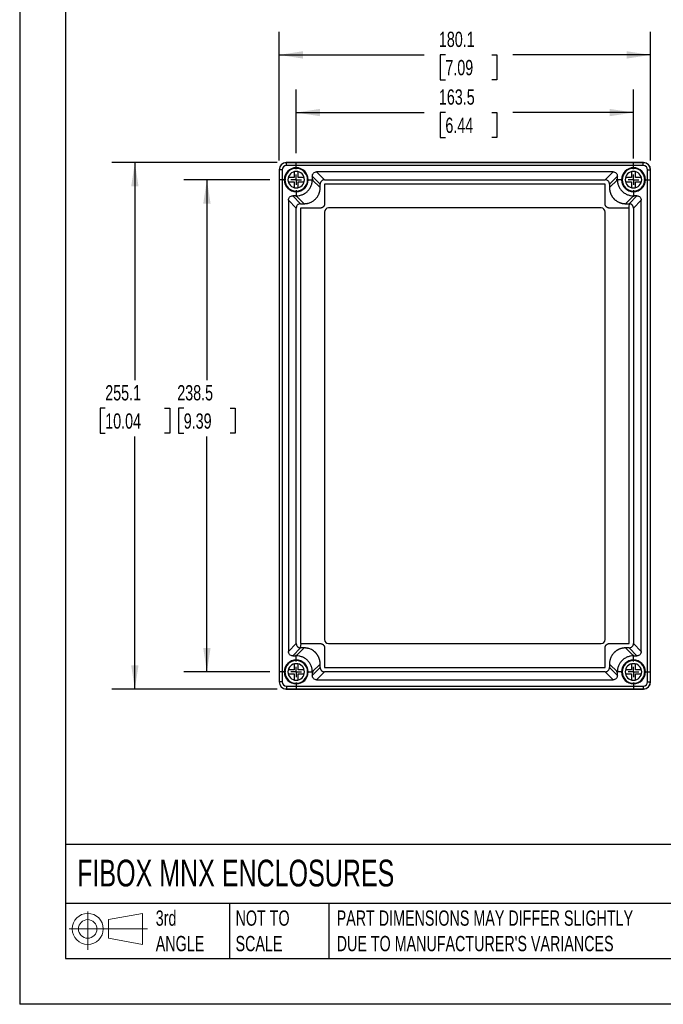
# Model space of a CAD drawing. Header units: millimetres. Extents: x 0 to 978, y 0 to 756.
# Tile 1 of 5: x 0 to 312, y 0 to 477. Entities that reach past the tile are written whole.
import ezdxf

# ---------------------------------------------------------------- set-up
doc = ezdxf.new("R2010")
doc.units = ezdxf.units.MM
doc.header["$LTSCALE"] = 3.5
doc.linetypes.add('CENTERX2', pattern=[20.32, 12.7, -2.54, 2.54, -2.54])
doc.layers.add('CENTER', color=40, linetype='CENTERX2')
doc.layers.add('DIMENSIONS', color=140, linetype='Continuous', lineweight=25)
doc.layers.add('TEXT', color=140, linetype='Continuous', lineweight=25)
doc.styles.add('SLDTEXTSTYLE0', font='TXT', dxfattribs={"width": 0.7})
doc.dimstyles.new('SLDDIMSTYLE0', dxfattribs={"dimtxt": 7.553027, "dimasz": 11.557, "dimexe": 0, "dimexo": 0.0625, "dimgap": 1.888257, "dimtad": 0, "dimtih": 1, "dimtoh": 1, "dimdec": 1, "dimrnd": 1e-09, "dimzin": 12, "dimdsep": 46, "dimtxsty": 'SLDTEXTSTYLE0', "dimsah": 1, "dimcen": 0.09, "dimadec": 0, "dimazin": 3, "dimtfac": 1, "dimtdec": 1, "dimtofl": 0, "dimtmove": 0, "dimatfit": 3, "dimfxl": 0, "dimfrac": 2, "dimtolj": 1, "dimtzin": 12, "dimarcsym": 0})

# ---------------------------------------------------------------- blocks, each defined once
blk = doc.blocks.new('Block11')
at = {"color": 7, "linetype": 'Continuous', "lineweight": 18}
for p, q in [((9.06, 18.59), (9.06, 0)), ((19.18, 14.59), (35.61, 17.61)), ((19.18, 5.59), (19.18, 14.59)), ((35.61, 17.61), (35.61, 2.56)), ((0, 10.09), (38.06, 10.09)), ((19.18, 5.59), (35.61, 2.56))]:
    blk.add_line(p, q, dxfattribs=at)
for radius in [7.53, 4.5]:
    blk.add_circle((9.06, 10.09), radius, dxfattribs=at)
blk = doc.blocks.new('Block12')
at = {"color": 7, "linetype": 'Continuous'}
blk.add_blockref('Block11', (0, 0), dxfattribs=at)
blk = doc.blocks.new('_D')
at = {"layer": 'DIMENSIONS'}
for p, q in [((134.08, 412.35), (134.08, 443.21)), ((297.58, 409.81), (297.58, 443.21)), ((134.08, 432.1), (196.16, 432.1)), ((206.39, 432.1), (203.86, 432.1)), ((203.86, 432.1), (203.86, 420.09)), ((228.84, 432.1), (231.37, 432.1)), ((231.37, 432.1), (231.37, 420.09)), ((297.58, 432.1), (239.07, 432.1)), ((203.86, 420.09), (206.39, 420.09)), ((231.37, 420.09), (228.84, 420.09))]:
    blk.add_line(p, q, dxfattribs=at)
for points in [[(134.08, 432.1), (145.63, 430.32), (145.63, 433.87)], [(297.58, 432.1), (286.02, 433.87), (286.02, 430.32)]]:
    blk.add_solid(points, dxfattribs=at)
at = {"layer": 'DIMENSIONS', "char_height": 7.408, "attachment_point": 1, "style": 'SLDTEXTSTYLE0'}
for s, insert in [('163.5', (203.25, 443.34)), ('6.44', (206.39, 429.64))]:
    blk.add_mtext(s, dxfattribs=dict(at, insert=insert))
blk = doc.blocks.new('_D_1')
at = {"layer": 'DIMENSIONS'}
for p, q in [((125.78, 408.81), (125.78, 471.15)), ((305.88, 408.81), (305.88, 471.15)), ((125.78, 460.03), (196.16, 460.03)), ((206.39, 460.03), (203.86, 460.03)), ((203.86, 460.03), (203.86, 448.03)), ((228.84, 460.03), (231.37, 460.03)), ((231.37, 460.03), (231.37, 448.03)), ((305.88, 460.03), (239.07, 460.03)), ((203.86, 448.03), (206.39, 448.03)), ((231.37, 448.03), (228.84, 448.03))]:
    blk.add_line(p, q, dxfattribs=at)
for points in [[(125.78, 460.03), (137.33, 458.26), (137.33, 461.81)], [(305.88, 460.03), (294.32, 461.81), (294.32, 458.26)]]:
    blk.add_solid(points, dxfattribs=at)
at = {"layer": 'DIMENSIONS', "char_height": 7.408, "attachment_point": 1, "style": 'SLDTEXTSTYLE0'}
for s, insert in [('180.1', (203.25, 471.28)), ('7.09', (206.39, 457.58))]:
    blk.add_mtext(s, dxfattribs=dict(at, insert=insert))
blk = doc.blocks.new('_D_2')
at = {"layer": 'DIMENSIONS'}
for p, q in [((121.29, 399.56), (79.66, 399.56)), ((90.78, 399.56), (90.78, 302.49)), ((79.55, 288.79), (77.02, 288.79)), ((77.02, 288.79), (77.02, 276.79)), ((102, 288.79), (104.53, 288.79)), ((104.53, 288.79), (104.53, 276.79)), ((77.02, 276.79), (79.55, 276.79)), ((104.53, 276.79), (102, 276.79)), ((90.78, 161.06), (90.78, 275.1)), ((121.29, 161.06), (79.66, 161.06))]:
    blk.add_line(p, q, dxfattribs=at)
for points in [[(90.78, 399.56), (89, 388.01), (92.55, 388.01)], [(90.78, 161.06), (92.55, 172.62), (89, 172.62)]]:
    blk.add_solid(points, dxfattribs=at)
at = {"layer": 'DIMENSIONS', "char_height": 7.408, "attachment_point": 1, "style": 'SLDTEXTSTYLE0'}
for s, insert in [('238.5', (76.41, 300.03)), ('9.39', (79.55, 286.34))]:
    blk.add_mtext(s, dxfattribs=dict(at, insert=insert))
blk = doc.blocks.new('_D_3')
at = {"layer": 'DIMENSIONS'}
for p, q in [((124.83, 407.86), (44.74, 407.86)), ((55.85, 407.86), (55.85, 302.49)), ((41.49, 288.79), (38.95, 288.79)), ((38.95, 288.79), (38.95, 276.79)), ((70.22, 288.79), (72.75, 288.79)), ((72.75, 288.79), (72.75, 276.79)), ((38.95, 276.79), (41.49, 276.79)), ((72.75, 276.79), (70.22, 276.79)), ((55.85, 152.76), (55.85, 275.1)), ((124.83, 152.76), (44.74, 152.76))]:
    blk.add_line(p, q, dxfattribs=at)
for points in [[(55.85, 407.86), (54.07, 396.31), (57.63, 396.31)], [(55.85, 152.76), (57.63, 164.32), (54.07, 164.32)]]:
    blk.add_solid(points, dxfattribs=at)
at = {"layer": 'DIMENSIONS', "char_height": 7.408, "attachment_point": 1, "style": 'SLDTEXTSTYLE0'}
for s, insert in [('255.1', (41.49, 300.03)), ('10.04', (41.49, 286.34))]:
    blk.add_mtext(s, dxfattribs=dict(at, insert=insert))
blk = doc.blocks.new('SW_CENTERMARKSYMBOL_0')
at = {"layer": 'CENTER', "color": 0}
for p, q in [((0, 5.08), (0, 8.34)), ((-5.08, 0), (-8.34, 0)), ((0, 0), (-2.54, 0)), ((0, 0), (0, 2.54)), ((0, 0), (0, -2.54)), ((0, 0), (2.54, 0)), ((5.08, 0), (8.34, 0)), ((0, -5.08), (0, -8.34))]:
    blk.add_line(p, q, dxfattribs=at)
blk = doc.blocks.new('SW_CENTERMARKSYMBOL_1')
at = {"layer": 'CENTER', "color": 0}
for p, q in [((0, 5.08), (0, 8.34)), ((-5.08, 0), (-8.34, 0)), ((0, 0), (-2.54, 0)), ((0, 0), (0, 2.54)), ((0, 0), (0, -2.54)), ((0, 0), (2.54, 0)), ((5.08, 0), (8.34, 0)), ((0, -5.08), (0, -8.34))]:
    blk.add_line(p, q, dxfattribs=at)
blk = doc.blocks.new('SW_CENTERMARKSYMBOL_2')
at = {"layer": 'CENTER', "color": 0}
for p, q in [((0, 5.08), (0, 8.34)), ((-5.08, 0), (-8.34, 0)), ((0, 0), (-2.54, 0)), ((0, 0), (0, 2.54)), ((0, 0), (0, -2.54)), ((0, 0), (2.54, 0)), ((5.08, 0), (8.34, 0)), ((0, -5.08), (0, -8.34))]:
    blk.add_line(p, q, dxfattribs=at)
blk = doc.blocks.new('SW_CENTERMARKSYMBOL_3')
at = {"layer": 'CENTER', "color": 0}
for p, q in [((0, 5.08), (0, 8.34)), ((-5.08, 0), (-8.34, 0)), ((0, 0), (-2.54, 0)), ((0, 0), (0, 2.54)), ((0, 0), (0, -2.54)), ((0, 0), (2.54, 0)), ((5.08, 0), (8.34, 0)), ((0, -5.08), (0, -8.34))]:
    blk.add_line(p, q, dxfattribs=at)

msp = doc.modelspace()

# ---------------------------------------------------------------- linework, layer by layer
at = {"color": 7, "linetype": 'Continuous'}
for p in [(0.01, 755.66), (977.91, 0.01)]:
    msp.add_line(p, (0.01, 0.01), dxfattribs=at)
for p, q in [((302.38, 407.86), (129.28, 407.86)), ((129.33, 406.42), (129.33, 407.81)), ((302.33, 407.81), (129.33, 407.81)), ((302.33, 406.42), (129.33, 406.42)), ((302.33, 406.42), (302.33, 407.81)), ((125.78, 404.36), (125.78, 156.26)), ((127.22, 404.31), (125.83, 404.31)), ((125.83, 404.31), (125.83, 156.31)), ((127.22, 404.31), (127.22, 156.31)), ((133.08, 403.44), (133.08, 400.56)), ((135.08, 400.56), (135.08, 403.44)), ((145.7, 397.44), (141.88, 401.27)), ((141.88, 401.27), (141.88, 399.55)), ((143.97, 403.36), (147.8, 399.54)), ((287.68, 403.36), (143.97, 403.36)), ((283.85, 399.54), (287.68, 403.36)), ((289.78, 401.27), (285.95, 397.44)), ((289.78, 399.55), (289.78, 401.27)), ((296.58, 403.44), (296.58, 400.56)), ((298.58, 400.56), (298.58, 403.44)), ((304.43, 156.31), (304.43, 404.31)), ((304.43, 404.31), (305.83, 404.31)), ((305.83, 156.31), (305.83, 404.31)), ((305.88, 156.26), (305.88, 404.36)), ((133.08, 400.56), (130.2, 400.56)), ((130.2, 398.56), (133.08, 398.56)), ((133.08, 398.56), (133.08, 395.69)), ((137.95, 400.56), (135.08, 400.56)), ((135.08, 395.69), (135.08, 398.56)), ((135.08, 398.56), (137.95, 398.56)), ((141.88, 399.55), (145.7, 395.73)), ((145.7, 395.73), (145.7, 397.44)), ((147.8, 399.54), (283.85, 399.54)), ((147.81, 397.34), (147.81, 387.83)), ((283.75, 397.43), (147.9, 397.43)), ((283.85, 387.83), (283.85, 397.34)), ((285.95, 395.73), (289.78, 399.55)), ((285.95, 397.44), (285.95, 395.73)), ((296.58, 400.56), (293.7, 400.56)), ((293.7, 398.56), (296.58, 398.56)), ((296.58, 398.56), (296.58, 395.69)), ((301.45, 400.56), (298.58, 400.56)), ((298.58, 398.56), (301.45, 398.56)), ((298.58, 395.69), (298.58, 398.56)), ((132.37, 391.76), (136.2, 387.94)), ((134.09, 391.76), (132.37, 391.76)), ((137.91, 387.94), (134.09, 391.76)), ((297.57, 391.76), (293.74, 387.94)), ((295.45, 387.94), (299.28, 391.76)), ((299.28, 391.76), (297.57, 391.76)), ((134.1, 385.84), (130.28, 389.67)), ((130.28, 389.67), (130.28, 170.96)), ((136.2, 387.94), (137.91, 387.94)), ((293.74, 387.94), (295.45, 387.94)), ((301.38, 389.67), (297.55, 385.84)), ((301.38, 170.96), (301.38, 389.67)), ((134.1, 174.79), (134.1, 385.84)), ((136.21, 385.74), (136.21, 174.89)), ((145.81, 385.83), (136.31, 385.83)), ((147.78, 383.86), (147.78, 176.76)), ((281.88, 385.86), (149.78, 385.86)), ((283.88, 176.76), (283.88, 383.86)), ((295.33, 385.83), (285.85, 385.83)), ((295.45, 174.89), (295.45, 385.74)), ((297.55, 385.84), (297.55, 174.79)), ((130.28, 170.96), (134.1, 174.79)), ((136.2, 172.69), (132.37, 168.86)), ((134.09, 168.86), (137.91, 172.69)), ((136.18, 172.69), (136.42, 174.79)), ((137.91, 172.69), (136.2, 172.69)), ((147.81, 172.79), (147.81, 163.29)), ((149.78, 174.76), (281.88, 174.76)), ((285.85, 174.79), (295.35, 174.79)), ((295.45, 172.69), (293.74, 172.69)), ((293.74, 172.69), (297.57, 168.86)), ((299.28, 168.86), (295.45, 172.69)), ((297.55, 174.79), (301.38, 170.96)), ((132.37, 168.86), (134.09, 168.86)), ((297.57, 168.86), (299.28, 168.86)), ((133.08, 164.94), (133.08, 162.06)), ((135.08, 162.06), (135.08, 164.94)), ((145.7, 164.9), (141.88, 161.07)), ((141.88, 159.36), (145.7, 163.19)), ((145.7, 163.19), (145.7, 164.9)), ((147.9, 163.2), (283.75, 163.19)), ((285.95, 164.9), (285.95, 163.19)), ((289.78, 161.07), (285.95, 164.9)), ((285.95, 163.19), (289.78, 159.36)), ((296.58, 164.94), (296.58, 162.06)), ((298.58, 162.06), (298.58, 164.94)), ((133.08, 162.06), (130.2, 162.06)), ((130.2, 160.06), (133.08, 160.06)), ((133.08, 160.06), (133.08, 157.19)), ((137.95, 162.06), (135.08, 162.06)), ((135.08, 160.06), (137.95, 160.06)), ((135.08, 157.19), (135.08, 160.06)), ((141.88, 161.07), (141.88, 159.36)), ((147.8, 161.09), (143.97, 157.26)), ((283.85, 161.09), (147.8, 161.09)), ((287.68, 157.26), (283.85, 161.09)), ((289.78, 159.36), (289.78, 161.07)), ((296.58, 162.06), (293.7, 162.06)), ((293.7, 160.06), (296.58, 160.06)), ((296.58, 160.06), (296.58, 157.19)), ((301.45, 162.06), (298.58, 162.06)), ((298.58, 157.19), (298.58, 160.06)), ((298.58, 160.06), (301.45, 160.06)), ((127.22, 156.31), (125.83, 156.31)), ((129.28, 152.76), (302.38, 152.76)), ((129.33, 154.21), (302.33, 154.21)), ((129.33, 154.21), (129.33, 152.81)), ((129.33, 152.81), (302.33, 152.81)), ((143.97, 157.26), (287.68, 157.26)), ((302.33, 154.21), (302.33, 152.81)), ((304.43, 156.31), (305.83, 156.31))]:
    msp.add_line(p, q)
at = {"flags": 128}
for points in [[(295.46, 387.94), (295.38, 386.56), (295.33, 385.83)], [(136.42, 174.79), (141.68, 174.79), (145.81, 174.79)], [(283.85, 163.29), (283.85, 168.61), (283.85, 172.79)]]:
    msp.add_lwpolyline(points, dxfattribs=at)
for centre, radius, start, end in [((129.28, 404.36), 3.5, 90, 180), ((129.33, 404.31), 3.5, 90, 180), ((129.33, 404.31), 2.11, 90, 180), ((302.33, 404.31), 3.5, 0, 90), ((302.33, 404.31), 2.11, 0, 90), ((302.38, 404.36), 3.5, 0, 90), ((134.08, 399.56), 5.8, 90, 270), ((134.08, 399.56), 5.5, 90, 270), ((134.08, 399.56), 4, 90, 270), ((134.08, 399.56), 5.8, 270, 90), ((134.08, 399.56), 5.5, 270, 90), ((134.08, 399.56), 4, 270, 90), ((297.58, 399.56), 5.8, 90, 270), ((297.58, 399.56), 5.5, 90, 270), ((297.58, 399.56), 4, 90, 270), ((297.58, 399.56), 5.8, 270, 90), ((297.58, 399.56), 5.5, 270, 90), ((297.58, 399.56), 4, 270, 90), ((149.78, 383.86), 2, 90, 180), ((281.88, 383.86), 2, 0, 90), ((149.78, 176.76), 2, 180, 270), ((281.88, 176.76), 2, 270, 0), ((134.08, 161.06), 5.8, 90, 270), ((134.08, 161.06), 5.5, 90, 270), ((134.08, 161.06), 4, 90, 270), ((134.08, 161.06), 5.8, 270, 90), ((134.08, 161.06), 5.5, 270, 90), ((134.08, 161.06), 4, 270, 90), ((297.58, 161.06), 5.8, 90, 270), ((297.58, 161.06), 5.5, 90, 270), ((297.58, 161.06), 4, 90, 270), ((297.58, 161.06), 5.8, 270, 90), ((297.58, 161.06), 5.5, 270, 90), ((297.58, 161.06), 4, 270, 90), ((129.28, 156.26), 3.5, 180, 270), ((129.33, 156.31), 3.5, 180, 270), ((129.33, 156.31), 2.11, 180, 270), ((302.33, 156.31), 2.11, 270, 0), ((302.33, 156.31), 3.5, 270, 0), ((302.38, 156.26), 3.5, 270, 0)]:
    msp.add_arc(centre, radius, start, end)
for points, knots in [([(141.88, 401.27), (141.88, 401.51), (141.92, 401.78), (142.13, 402.3), (142.29, 402.54), (142.69, 402.95), (142.94, 403.11), (143.46, 403.32), (143.73, 403.36), (143.97, 403.36)], [0, 0, 0, 0, 0.25, 0.25, 0.5, 0.5, 0.75, 0.75, 1, 1, 1, 1]), ([(287.68, 403.36), (287.93, 403.36), (288.19, 403.32), (288.71, 403.11), (288.96, 402.95), (289.37, 402.54), (289.53, 402.3), (289.73, 401.78), (289.78, 401.51), (289.78, 401.27)], [0, 0, 0, 0, 0.25, 0.25, 0.5, 0.5, 0.75, 0.75, 1, 1, 1, 1]), ([(134.09, 391.76), (134.55, 391.76), (135.02, 391.8), (135.99, 391.98), (136.48, 392.12), (137.44, 392.5), (137.91, 392.74), (138.8, 393.32), (139.22, 393.66), (139.98, 394.42), (140.32, 394.84), (140.9, 395.73), (141.14, 396.2), (141.52, 397.16), (141.66, 397.65), (141.84, 398.62), (141.88, 399.09), (141.88, 399.55)], [0, 0, 0, 0, 0.125, 0.125, 0.25, 0.25, 0.375, 0.375, 0.5, 0.5, 0.625, 0.625, 0.75, 0.75, 0.875, 0.875, 1, 1, 1, 1]), ([(147.8, 399.54), (147.77, 399.54), (147.7, 399.54), (147.56, 399.53), (147.32, 399.49), (147, 399.39), (146.64, 399.2), (146.21, 398.86), (145.91, 398.41), (145.78, 398.02), (145.74, 397.86), (145.72, 397.75), (145.71, 397.66), (145.71, 397.6), (145.7, 397.53), (145.7, 397.47), (145.7, 397.44)], [0, 0, 0, 0, 0.028022, 0.062761, 0.125077, 0.250339, 0.362635, 0.500288, 0.748898, 0.837445, 0.87413, 0.905597, 0.937016, 0.952726, 0.968473, 1, 1, 1, 1]), ([(147.9, 397.43), (147.9, 397.43), (147.88, 397.43), (147.85, 397.42), (147.83, 397.4), (147.81, 397.37), (147.81, 397.35), (147.81, 397.34)], [0, 0, 0, 0, 0.169767, 0.331737, 0.498035, 0.743476, 1, 1, 1, 1]), ([(283.85, 397.34), (283.84, 397.34), (283.84, 397.36), (283.83, 397.38), (283.82, 397.41), (283.79, 397.43), (283.76, 397.43), (283.75, 397.43)], [0, 0, 0, 0, 0.169706, 0.331941, 0.498323, 0.744049, 1, 1, 1, 1]), ([(285.95, 397.44), (285.95, 397.46), (285.95, 397.48), (285.95, 397.51), (285.95, 397.52), (285.95, 397.53), (285.95, 397.6), (285.94, 397.7), (285.9, 397.89), (285.88, 397.98), (285.8, 398.24), (285.72, 398.41), (285.53, 398.71), (285.42, 398.84), (285.08, 399.17), (284.83, 399.32), (284.47, 399.45), (284.35, 399.48), (284.18, 399.51), (284.12, 399.52), (284.01, 399.53), (283.95, 399.54), (283.85, 399.54)], [0, 0, 0, 0, 0.0625, 0.09375, 0.09375, 0.125, 0.125, 0.1875, 0.1875, 0.25, 0.25, 0.375, 0.375, 0.5, 0.5, 0.75, 0.75, 0.875, 0.875, 0.9375, 0.9375, 1, 1, 1, 1]), ([(289.78, 399.55), (289.78, 399.09), (289.82, 398.62), (290, 397.65), (290.13, 397.16), (290.51, 396.2), (290.75, 395.73), (291.34, 394.84), (291.68, 394.42), (292.44, 393.66), (292.86, 393.32), (293.75, 392.74), (294.22, 392.5), (295.18, 392.12), (295.66, 391.98), (296.63, 391.8), (297.11, 391.76), (297.57, 391.76)], [0, 0, 0, 0, 0.125, 0.125, 0.25, 0.25, 0.375, 0.375, 0.5, 0.5, 0.625, 0.625, 0.75, 0.75, 0.875, 0.875, 1, 1, 1, 1]), ([(130.28, 389.67), (130.28, 389.91), (130.32, 390.18), (130.53, 390.7), (130.69, 390.94), (131.09, 391.35), (131.34, 391.51), (131.86, 391.72), (132.13, 391.76), (132.37, 391.76)], [0, 0, 0, 0, 0.25, 0.25, 0.5, 0.5, 0.75, 0.75, 1, 1, 1, 1]), ([(137.91, 387.94), (138.01, 387.94), (138.19, 387.94), (138.47, 387.96), (138.76, 387.98), (139.06, 388.02), (139.35, 388.07), (139.84, 388.17), (140.49, 388.36), (141.44, 388.75), (142.44, 389.34), (143.23, 390.01), (143.75, 390.56), (144.06, 390.94), (144.35, 391.34), (144.62, 391.76), (144.86, 392.2), (145.08, 392.66), (145.26, 393.13), (145.42, 393.63), (145.54, 394.14), (145.63, 394.66), (145.69, 395.19), (145.7, 395.55), (145.7, 395.73)], [0, 0, 0, 0, 0.022671, 0.045825, 0.069459, 0.093576, 0.118175, 0.143256, 0.215182, 0.285152, 0.393146, 0.49942, 0.538822, 0.578641, 0.61888, 0.659537, 0.700615, 0.742115, 0.784036, 0.82638, 0.869148, 0.91234, 0.955957, 1, 1, 1, 1]), ([(285.95, 395.73), (285.95, 395.63), (285.95, 395.45), (285.97, 395.17), (285.99, 394.89), (286.03, 394.61), (286.07, 394.34), (286.13, 394.07), (286.19, 393.81), (286.26, 393.55), (286.34, 393.29), (286.43, 393.03), (286.52, 392.79), (286.63, 392.54), (286.74, 392.3), (286.86, 392.07), (286.99, 391.84), (287.12, 391.61), (287.26, 391.4), (287.41, 391.18), (287.56, 390.98), (287.72, 390.78), (287.88, 390.59), (288.05, 390.4), (288.28, 390.16), (288.58, 389.88), (288.95, 389.57), (289.35, 389.28), (289.77, 389.02), (290.21, 388.77), (290.67, 388.56), (291.15, 388.37), (291.65, 388.22), (292.15, 388.09), (292.67, 388), (293.2, 387.95), (293.56, 387.94), (293.74, 387.94)], [0, 0, 0, 0, 0.02297, 0.045826, 0.06857, 0.0912, 0.113717, 0.136121, 0.158412, 0.18059, 0.202655, 0.224608, 0.246448, 0.268176, 0.289792, 0.311296, 0.332687, 0.353967, 0.375135, 0.396191, 0.417135, 0.437968, 0.45869, 0.479301, 0.4998, 0.539254, 0.57911, 0.61937, 0.660034, 0.701103, 0.742578, 0.78446, 0.82675, 0.869448, 0.912556, 0.956073, 1, 1, 1, 1]), ([(299.28, 391.76), (299.53, 391.76), (299.79, 391.72), (300.31, 391.51), (300.56, 391.35), (300.97, 390.94), (301.13, 390.7), (301.33, 390.18), (301.38, 389.91), (301.38, 389.67)], [0, 0, 0, 0, 0.25, 0.25, 0.5, 0.5, 0.75, 0.75, 1, 1, 1, 1]), ([(136.2, 387.94), (136.2, 387.94), (136.19, 387.94), (136.18, 387.94), (136.17, 387.94), (136.13, 387.94), (136.05, 387.93), (135.99, 387.93), (135.85, 387.91), (135.76, 387.89), (135.47, 387.82), (135.26, 387.73), (134.94, 387.52), (134.83, 387.43), (134.61, 387.22), (134.51, 387.09), (134.32, 386.79), (134.24, 386.62), (134.16, 386.33), (134.13, 386.18), (134.11, 386), (134.1, 385.92), (134.1, 385.88), (134.1, 385.86), (134.1, 385.85), (134.1, 385.84), (134.1, 385.84), (134.1, 385.84)], [0, 0, 0, 0, 0.007812, 0.007812, 0.015625, 0.03125, 0.0625, 0.125, 0.125, 0.25, 0.25, 0.5, 0.5, 0.625, 0.625, 0.75, 0.75, 0.875, 0.875, 0.9375, 0.96875, 0.984375, 0.992188, 0.992188, 0.996094, 0.996094, 1, 1, 1, 1]), ([(147.81, 387.83), (147.81, 387.78), (147.8, 387.69), (147.79, 387.54), (147.76, 387.4), (147.73, 387.26), (147.69, 387.13), (147.63, 387), (147.57, 386.88), (147.5, 386.75), (147.42, 386.64), (147.32, 386.53), (147.18, 386.38), (146.99, 386.2), (146.72, 386.04), (146.43, 385.92), (146.13, 385.85), (145.91, 385.84), (145.81, 385.83)], [0, 0, 0, 0, 0.0472579, 0.093453, 0.1388049, 0.1835457, 0.2279172, 0.2721669, 0.3165448, 0.3612983, 0.4066691, 0.4528889, 0.5001769, 0.6026099, 0.701222, 0.7985715, 0.8973147, 1, 1, 1, 1]), ([(285.85, 385.83), (285.8, 385.83), (285.7, 385.84), (285.55, 385.85), (285.41, 385.87), (285.28, 385.91), (285.14, 385.95), (285.01, 386.01), (284.89, 386.07), (284.77, 386.14), (284.65, 386.22), (284.54, 386.32), (284.39, 386.46), (284.22, 386.65), (284.05, 386.92), (283.93, 387.21), (283.86, 387.51), (283.85, 387.72), (283.85, 387.83)], [0, 0, 0, 0, 0.047257, 0.093451, 0.138802, 0.183542, 0.227914, 0.272165, 0.316545, 0.361303, 0.406679, 0.452906, 0.500203, 0.602715, 0.701352, 0.798682, 0.897376, 1, 1, 1, 1]), ([(297.55, 385.84), (297.55, 385.86), (297.55, 385.9), (297.55, 385.98), (297.54, 386.1), (297.51, 386.26), (297.46, 386.44), (297.4, 386.62), (297.34, 386.77), (297.26, 386.91), (297.18, 387.03), (297.11, 387.13), (297.03, 387.23), (296.95, 387.31), (296.88, 387.38), (296.8, 387.45), (296.74, 387.5), (296.67, 387.55), (296.6, 387.6), (296.54, 387.63), (296.48, 387.67), (296.42, 387.7), (296.37, 387.73), (296.32, 387.75), (296.27, 387.77), (296.22, 387.79), (296.17, 387.81), (296.13, 387.83), (296.08, 387.84), (296.04, 387.85), (296.01, 387.86), (295.97, 387.87), (295.93, 387.88), (295.9, 387.89), (295.87, 387.9), (295.83, 387.9), (295.8, 387.91), (295.78, 387.91), (295.75, 387.92), (295.72, 387.92), (295.7, 387.92), (295.68, 387.93), (295.66, 387.93), (295.63, 387.93), (295.62, 387.93), (295.6, 387.93), (295.58, 387.93), (295.56, 387.93), (295.55, 387.94), (295.54, 387.94), (295.52, 387.94), (295.51, 387.94), (295.5, 387.94), (295.49, 387.94), (295.49, 387.94), (295.48, 387.94), (295.47, 387.94), (295.47, 387.94), (295.47, 387.94), (295.46, 387.94), (295.46, 387.94)], [0, 0, 0, 0, 0.0183974, 0.0365911, 0.0731282, 0.1289126, 0.1875116, 0.2427925, 0.2941714, 0.3415727, 0.3851417, 0.4251961, 0.462046, 0.4960485, 0.5275161, 0.5567151, 0.5838911, 0.6092606, 0.6330116, 0.6553058, 0.6762817, 0.6960551, 0.714725, 0.73238, 0.7490992, 0.7649528, 0.7800031, 0.7943035, 0.8079007, 0.8208366, 0.833149, 0.8448717, 0.8560346, 0.8666632, 0.8767808, 0.8864087, 0.8955663, 0.9042715, 0.9125405, 0.9203879, 0.9278274, 0.9348712, 0.9415306, 0.9478155, 0.9537355, 0.959295, 0.9644848, 0.9692975, 0.973731, 0.9777883, 0.9814758, 0.9848029, 0.9877814, 0.9904243, 0.9927455, 0.9947591, 0.996479, 0.9979181, 0.9990884, 1, 1, 1, 1]), ([(136.31, 385.83), (136.3, 385.83), (136.28, 385.83), (136.26, 385.82), (136.23, 385.8), (136.21, 385.77), (136.21, 385.75), (136.21, 385.74)], [0, 0, 0, 0, 0.172191, 0.335848, 0.502322, 0.746105, 1, 1, 1, 1]), ([(295.45, 385.74), (295.44, 385.74), (295.44, 385.76), (295.43, 385.79), (295.41, 385.81), (295.38, 385.83), (295.35, 385.83), (295.33, 385.83)], [0, 0, 0, 0, 0.157386, 0.306498, 0.459787, 0.710735, 1, 1, 1, 1]), ([(134.1, 174.79), (134.1, 174.77), (134.1, 174.72), (134.11, 174.63), (134.12, 174.47), (134.18, 174.15), (134.36, 173.73), (134.61, 173.4), (134.81, 173.21), (134.95, 173.1), (135.14, 172.97), (135.38, 172.85), (135.63, 172.76), (135.86, 172.71), (136.04, 172.69), (136.14, 172.69), (136.18, 172.69)], [0, 0, 0, 0, 0.014641, 0.041779, 0.083513, 0.167129, 0.333842, 0.499945, 0.541296, 0.582729, 0.665803, 0.74791, 0.832822, 0.907996, 0.962393, 1, 1, 1, 1]), ([(136.21, 174.89), (136.21, 174.88), (136.21, 174.87), (136.22, 174.84), (136.24, 174.82), (136.27, 174.8), (136.29, 174.8), (136.3, 174.8)], [0, 0, 0, 0, 0.170559, 0.332965, 0.49902, 0.744369, 1, 1, 1, 1]), ([(136.3, 174.8), (136.32, 174.8), (136.36, 174.79), (136.4, 174.79), (136.42, 174.79)], [0, 0, 0, 0, 0.4164368, 1, 1, 1, 1]), ([(145.7, 164.9), (145.7, 164.99), (145.7, 165.18), (145.68, 165.46), (145.66, 165.74), (145.62, 166.01), (145.58, 166.29), (145.53, 166.56), (145.46, 166.82), (145.39, 167.09), (145.31, 167.34), (145.22, 167.6), (145.12, 167.85), (145.02, 168.09), (144.91, 168.33), (144.79, 168.57), (144.66, 168.8), (144.53, 169.02), (144.38, 169.24), (144.24, 169.45), (144.08, 169.66), (143.92, 169.86), (143.76, 170.05), (143.59, 170.24), (143.19, 170.65), (142.51, 171.23), (141.55, 171.82), (140.61, 172.23), (139.88, 172.45), (139.26, 172.58), (138.81, 172.64), (138.36, 172.68), (138.06, 172.69), (137.91, 172.69)], [0, 0, 0, 0, 0.02304, 0.045966, 0.068779, 0.091477, 0.114062, 0.136534, 0.158892, 0.181137, 0.203269, 0.225288, 0.247194, 0.268987, 0.290667, 0.312234, 0.33369, 0.355032, 0.376263, 0.397381, 0.418388, 0.439282, 0.460065, 0.480736, 0.501295, 0.600088, 0.700624, 0.774192, 0.850395, 0.889343, 0.92726, 0.964145, 1, 1, 1, 1]), ([(145.81, 174.79), (145.86, 174.79), (145.95, 174.79), (146.1, 174.78), (146.24, 174.75), (146.38, 174.72), (146.51, 174.67), (146.64, 174.62), (146.76, 174.56), (146.88, 174.48), (147, 174.4), (147.11, 174.31), (147.26, 174.17), (147.44, 173.97), (147.6, 173.71), (147.72, 173.42), (147.79, 173.11), (147.8, 172.9), (147.81, 172.79)], [0, 0, 0, 0, 0.047258, 0.093454, 0.138806, 0.183547, 0.227919, 0.272169, 0.316547, 0.3613, 0.406671, 0.452891, 0.500179, 0.602612, 0.701224, 0.798573, 0.897315, 1, 1, 1, 1]), ([(283.85, 172.79), (283.85, 172.84), (283.85, 172.94), (283.86, 173.09), (283.89, 173.23), (283.92, 173.36), (283.97, 173.5), (284.02, 173.63), (284.08, 173.75), (284.15, 173.87), (284.24, 173.99), (284.33, 174.1), (284.47, 174.25), (284.67, 174.42), (284.93, 174.59), (285.22, 174.71), (285.53, 174.78), (285.74, 174.79), (285.85, 174.79)], [0, 0, 0, 0, 0.0472579, 0.093453, 0.1388049, 0.1835457, 0.2279172, 0.2721669, 0.3165448, 0.3612983, 0.4066691, 0.4528889, 0.5001769, 0.6026099, 0.701222, 0.7985715, 0.8973147, 1, 1, 1, 1]), ([(293.74, 172.69), (293.65, 172.69), (293.46, 172.69), (293.18, 172.67), (292.9, 172.65), (292.63, 172.61), (292.36, 172.57), (292.09, 172.51), (291.82, 172.45), (291.56, 172.38), (291.31, 172.3), (291.05, 172.21), (290.8, 172.12), (290.56, 172.01), (290.32, 171.9), (290.09, 171.78), (289.86, 171.66), (289.63, 171.52), (289.42, 171.38), (289.2, 171.24), (289, 171.08), (288.8, 170.92), (288.6, 170.76), (288.42, 170.59), (288.18, 170.36), (287.9, 170.07), (287.59, 169.69), (287.3, 169.29), (287.03, 168.87), (286.79, 168.43), (286.57, 167.97), (286.39, 167.49), (286.23, 167), (286.11, 166.49), (286.02, 165.97), (285.96, 165.44), (285.95, 165.08), (285.95, 164.9)], [0, 0, 0, 0, 0.022922, 0.045732, 0.068432, 0.091019, 0.113496, 0.135862, 0.158117, 0.18026, 0.202293, 0.224216, 0.246028, 0.267729, 0.28932, 0.310801, 0.332172, 0.353433, 0.374584, 0.395625, 0.416557, 0.437379, 0.458092, 0.478696, 0.49919, 0.538662, 0.578543, 0.618833, 0.659533, 0.700644, 0.742168, 0.784103, 0.826453, 0.869217, 0.912395, 0.955989, 1, 1, 1, 1]), ([(295.35, 174.79), (295.36, 174.79), (295.37, 174.8), (295.4, 174.81), (295.42, 174.82), (295.44, 174.85), (295.44, 174.88), (295.45, 174.89)], [0, 0, 0, 0, 0.169799, 0.331958, 0.498294, 0.743893, 1, 1, 1, 1]), ([(295.45, 172.69), (295.47, 172.69), (295.49, 172.69), (295.51, 172.69), (295.52, 172.69), (295.55, 172.69), (295.6, 172.69), (295.67, 172.7), (295.78, 172.71), (295.83, 172.72), (296.1, 172.78), (296.33, 172.86), (296.7, 173.1), (296.83, 173.19), (297.08, 173.45), (297.19, 173.6), (297.35, 173.87), (297.39, 173.97), (297.47, 174.18), (297.5, 174.3), (297.54, 174.51), (297.55, 174.61), (297.55, 174.67), (297.55, 174.68), (297.55, 174.7), (297.55, 174.73), (297.55, 174.76), (297.55, 174.79)], [0, 0, 0, 0, 0.0625, 0.0625, 0.09375, 0.09375, 0.125, 0.1875, 0.1875, 0.25, 0.25, 0.5, 0.5, 0.625, 0.625, 0.75, 0.75, 0.8125, 0.8125, 0.875, 0.875, 0.9375, 0.9375, 0.953125, 0.953125, 0.96875, 1, 1, 1, 1]), ([(132.37, 168.86), (132.13, 168.86), (131.86, 168.91), (131.34, 169.11), (131.09, 169.27), (130.69, 169.68), (130.53, 169.93), (130.32, 170.45), (130.28, 170.71), (130.28, 170.96)], [0, 0, 0, 0, 0.25, 0.25, 0.5, 0.5, 0.75, 0.75, 1, 1, 1, 1]), ([(141.88, 161.07), (141.88, 161.53), (141.84, 162.01), (141.66, 162.98), (141.52, 163.46), (141.14, 164.42), (140.9, 164.89), (140.32, 165.78), (139.98, 166.2), (139.22, 166.96), (138.8, 167.3), (137.91, 167.89), (137.44, 168.13), (136.48, 168.51), (135.99, 168.64), (135.02, 168.82), (134.55, 168.86), (134.09, 168.86)], [0, 0, 0, 0, 0.125, 0.125, 0.25, 0.25, 0.375, 0.375, 0.5, 0.5, 0.625, 0.625, 0.75, 0.75, 0.875, 0.875, 1, 1, 1, 1]), ([(297.57, 168.86), (297.11, 168.86), (296.63, 168.82), (295.66, 168.64), (295.18, 168.51), (294.22, 168.13), (293.75, 167.89), (292.86, 167.3), (292.44, 166.96), (291.68, 166.2), (291.34, 165.78), (290.75, 164.89), (290.51, 164.42), (290.13, 163.46), (290, 162.98), (289.82, 162.01), (289.78, 161.53), (289.78, 161.07)], [0, 0, 0, 0, 0.125, 0.125, 0.25, 0.25, 0.375, 0.375, 0.5, 0.5, 0.625, 0.625, 0.75, 0.75, 0.875, 0.875, 1, 1, 1, 1]), ([(301.38, 170.96), (301.38, 170.71), (301.33, 170.45), (301.13, 169.93), (300.97, 169.68), (300.56, 169.27), (300.31, 169.11), (299.79, 168.91), (299.53, 168.86), (299.28, 168.86)], [0, 0, 0, 0, 0.25, 0.25, 0.5, 0.5, 0.75, 0.75, 1, 1, 1, 1]), ([(145.7, 163.19), (145.7, 163.17), (145.7, 163.14), (145.7, 163.08), (145.71, 163.03), (145.71, 162.96), (145.72, 162.89), (145.73, 162.82), (145.75, 162.75), (145.78, 162.61), (145.86, 162.35), (146.04, 162.01), (146.26, 161.75), (146.47, 161.56), (146.63, 161.44), (146.81, 161.33), (147.01, 161.24), (147.21, 161.17), (147.42, 161.12), (147.61, 161.09), (147.75, 161.09), (147.8, 161.09)], [0, 0, 0, 0, 0.014473, 0.031437, 0.048783, 0.062692, 0.092865, 0.115171, 0.124937, 0.156319, 0.250113, 0.374536, 0.499682, 0.56208, 0.62461, 0.687116, 0.749439, 0.829508, 0.874509, 0.951671, 1, 1, 1, 1]), ([(147.81, 163.29), (147.81, 163.28), (147.81, 163.27), (147.82, 163.24), (147.84, 163.22), (147.87, 163.2), (147.89, 163.2), (147.9, 163.2)], [0, 0, 0, 0, 0.1703006, 0.3324912, 0.4986012, 0.7439375, 1, 1, 1, 1]), ([(283.75, 163.19), (283.76, 163.19), (283.77, 163.2), (283.8, 163.21), (283.82, 163.22), (283.84, 163.25), (283.84, 163.28), (283.85, 163.29)], [0, 0, 0, 0, 0.169069, 0.330744, 0.496515, 0.742574, 1, 1, 1, 1]), ([(283.85, 161.09), (283.89, 161.09), (283.97, 161.09), (284.11, 161.1), (284.29, 161.13), (284.48, 161.18), (284.72, 161.27), (285.01, 161.42), (285.44, 161.77), (285.72, 162.18), (285.86, 162.56), (285.91, 162.74), (285.94, 162.96), (285.95, 163.1), (285.95, 163.19)], [0, 0, 0, 0, 0.034535, 0.075662, 0.125002, 0.200751, 0.249829, 0.363669, 0.499782, 0.748232, 0.799367, 0.874021, 0.918205, 1, 1, 1, 1]), ([(143.97, 157.26), (143.73, 157.26), (143.46, 157.31), (142.94, 157.51), (142.69, 157.67), (142.29, 158.08), (142.13, 158.33), (141.92, 158.85), (141.88, 159.11), (141.88, 159.36)], [0, 0, 0, 0, 0.25, 0.25, 0.5, 0.5, 0.75, 0.75, 1, 1, 1, 1]), ([(289.78, 159.36), (289.78, 159.11), (289.73, 158.85), (289.53, 158.33), (289.37, 158.08), (288.96, 157.67), (288.71, 157.51), (288.19, 157.31), (287.93, 157.26), (287.68, 157.26)], [0, 0, 0, 0, 0.25, 0.25, 0.5, 0.5, 0.75, 0.75, 1, 1, 1, 1])]:
    msp.add_open_spline(points, degree=3, knots=knots)
for points in [[(295.46, 387.94), (295.46, 387.94), (295.46, 387.94), (295.45, 387.94)], [(136.18, 172.69), (136.19, 172.69), (136.19, 172.69), (136.2, 172.69)]]:
    msp.add_open_spline(points, degree=3)
at = {"layer": 'TEXT'}
for p, q in [((22.22, 733.42), (22.22, 22.22)), ((955.67, 77.44), (22.22, 77.44)), ((955.67, 48.89), (22.22, 48.89)), ((101.66, 48.89), (101.66, 22.22)), ((149.93, 48.89), (149.93, 22.22)), ((22.22, 22.22), (955.67, 22.22))]:
    msp.add_line(p, q, dxfattribs=at)

# ---------------------------------------------------------------- block references
at = {"layer": 'CENTER'}
for name, p in [('SW_CENTERMARKSYMBOL_2', (134.08, 399.56)), ('SW_CENTERMARKSYMBOL_3', (297.58, 399.56)), ('SW_CENTERMARKSYMBOL_1', (134.08, 161.06)), ('SW_CENTERMARKSYMBOL_0', (297.58, 161.06))]:
    msp.add_blockref(name, p, dxfattribs=at)
at = {"layer": 'TEXT'}
msp.add_blockref('Block12', (23.93, 26.44), dxfattribs=at)

# ---------------------------------------------------------------- texts
at = {"layer": 'TEXT', "attachment_point": 1, "style": 'SLDTEXTSTYLE0'}
for s, insert, char_height in [('FIBOX MNX ENCLOSURES', (27.88, 70.08), 12.9646), ('3rd^JANGLE', (65.98, 45.49), 7.408), ('NOT TO^JSCALE', (104.67, 45.49), 7.4083), ("PART DIMENSIONS MAY DIFFER SLIGHTLY ^JDUE TO MANUFACTURER'S VARIANCES", (153.69, 45.49), 7.4083)]:
    msp.add_mtext(s, dxfattribs=dict(at, insert=insert, char_height=char_height))

# ---------------------------------------------------------------- dimensions: what is measured, and where the dimension line sits
at = {"layer": 'DIMENSIONS'}
for base, p1, p2, picture, middle in [((305.88, 460.03), (125.78, 404.36), (305.88, 404.36), '_D_1', (217.61, 460.03)), ((297.58, 432.1), (134.08, 407.9), (297.58, 405.36), '_D', (217.61, 432.1))]:
    dim = msp.add_linear_dim(base=base, p1=p1, p2=p2, dimstyle='SLDDIMSTYLE0', dxfattribs=at)
    dim.commit()
    dim.dimension.update_dxf_attribs({"geometry": picture, "text_midpoint": middle, "dimtype": 160})
for base, p1, p2, picture, middle in [((55.85, 152.76), (129.28, 407.86), (129.28, 152.76), '_D_3', (55.85, 288.79)), ((90.78, 161.06), (125.74, 399.56), (125.74, 161.06), '_D_2', (90.78, 288.79))]:
    dim = msp.add_linear_dim(base=base, p1=p1, p2=p2, angle=90, dimstyle='SLDDIMSTYLE0', dxfattribs=at)
    dim.commit()
    dim.dimension.update_dxf_attribs({"geometry": picture, "text_midpoint": middle, "dimtype": 160})

doc.saveas('drawing.dxf')
